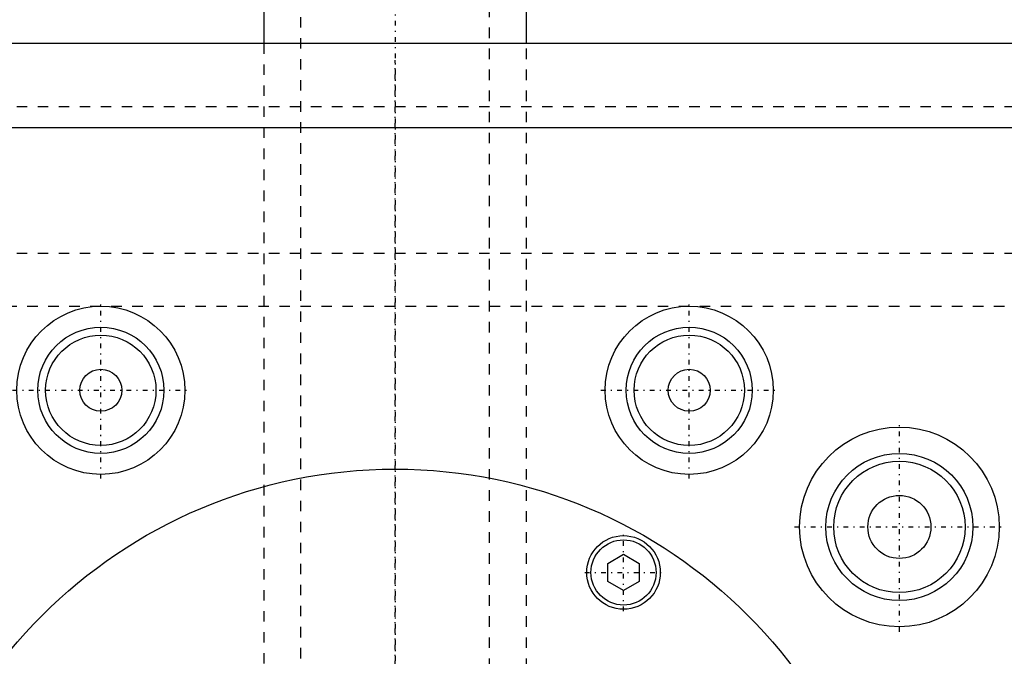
# Model space of a CAD drawing. Extents: x -120 to 120, y -92 to 634.
# Tile 8 of 10: x -36 to 58, y 330 to 390. Entities that reach past the tile are written whole.
import ezdxf

# ---------------------------------------------------------------- set-up
doc = ezdxf.new("R2010")
doc.units = 0
doc.linetypes.add('CENTER', pattern=[1.5, 0.45, -0.5, 0.05, -0.5])
doc.linetypes.add('DASHED', pattern=[2, 1, -1])
for name, color, linetype in [('AM_0', 7, 'CONTINUOUS'), ('AM_3', 7, 'DASHED'), ('AM_7', 7, 'CENTER')]:
    doc.layers.add(name, color=color, linetype=linetype)

msp = doc.modelspace()

# ---------------------------------------------------------------- linework, layer by layer
at = {"layer": 'AM_0', "color": 7, "linetype": 'CONTINUOUS'}
for p, q in [((-12.5, 585.5), (-12.5, 388)), ((12.5, 388), (12.5, 585.5)), ((120, 388), (-120, 388)), ((-75, 380), (75, 380)), ((20.25, 338.538), (21.75, 339.404)), ((21.75, 339.404), (23.25, 338.538)), ((20.25, 336.806), (20.25, 338.538)), ((23.25, 338.538), (23.25, 336.806)), ((21.75, 335.94), (20.25, 336.806)), ((23.25, 336.806), (21.75, 335.94))]:
    msp.add_line(p, q, dxfattribs=at)
for centre, radius in [((-28, 355), 8), ((28, 355), 8), ((-28, 355), 6), ((28, 355), 6), ((-28, 355), 5.25), ((28, 355), 5.25), ((-28, 355), 2), ((28, 355), 2), ((48, 342), 9.5), ((48, 342), 7), ((48, 342), 6.25), ((0, 300), 47.5), ((48, 342), 3), ((21.75, 337.672), 3.5), ((21.75, 337.672), 3.1)]:
    msp.add_circle(centre, radius, dxfattribs=at)
at = {"layer": 'AM_3', "color": 6, "linetype": 'DASHED'}
for p, q in [((-9, 600.5), (-9, -59.5)), ((9, -59.5), (9, 600.5)), ((-12.5, 388), (-12.5, -17.5)), ((12.5, -17.5), (12.5, 388)), ((-120, 382), (120, 382)), ((69.95, 379.95), (-69.95, 379.95)), ((75, 368), (-75, 368)), ((-75, 363), (75, 363))]:
    msp.add_line(p, q, dxfattribs=at)
at = {"layer": 'AM_7', "color": 4, "linetype": 'CENTER'}
for p, q in [((0, 633.5), (0, -92.5)), ((0, -18.4), (0, 386.4)), ((-28, 346.6), (-28, 363.4)), ((28, 346.6), (28, 363.4)), ((-36.4, 355), (-19.6, 355)), ((19.6, 355), (36.4, 355)), ((48, 332.025), (48, 351.975)), ((21.75, 333.997), (21.75, 341.347)), ((38.025, 342), (57.975, 342)), ((18.075, 337.672), (25.425, 337.672))]:
    msp.add_line(p, q, dxfattribs=at)

doc.saveas('drawing.dxf')
